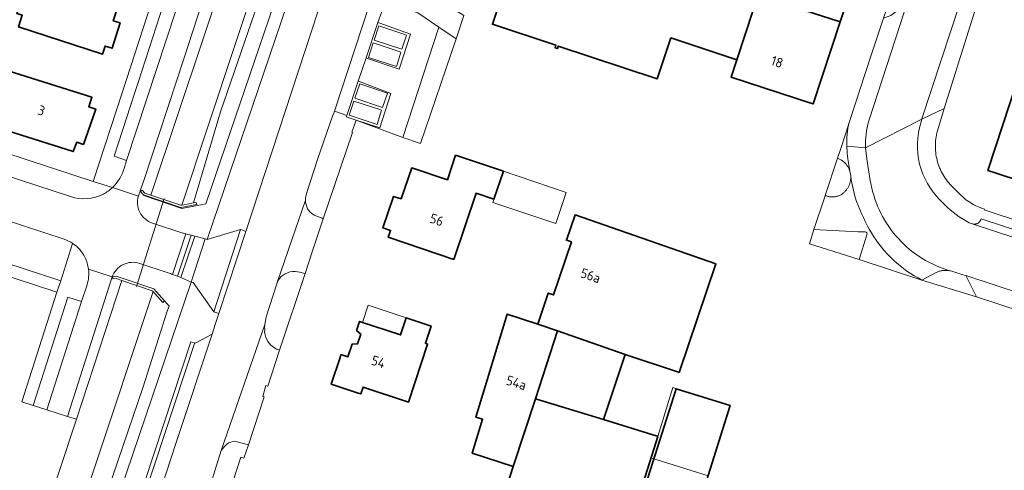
# Model space of a CAD drawing. Extents: x 154024 to 155007, y 472916 to 473908.
# Tile 27 of 49: x 154504 to 154641, y 473563 to 473626. Entities that reach past the tile are written whole.
import ezdxf
from ezdxf.enums import TextEntityAlignment as Align

# ---------------------------------------------------------------- set-up
doc = ezdxf.new("R2010")
doc.units = 0
doc.header["$LTSCALE"] = 0.75
for name, color, linetype, lineweight in [('B-RO-GR-BEPLANTING_CULTUUR_HEESTERS-GV', 252, 'CONTINUOUS', 18), ('B-RO-IE-TERREINAFSCHEIDING_KUNSTMATIG_MUUR-GV', 252, 'CONTINUOUS', 18), ('B-RO-KW-KUNSTWERK_DUIKER-G', 252, 'CONTINUOUS', 18), ('B-RO-OG-BEBOUWING-GV', 6, 'CONTINUOUS', 35), ('B-RO-OG-BEBOUWING-T18', 1, 'CONTINUOUS', 18), ('B-RO-OG-BEBOUWING_LUIFEL-GV', 6, 'CONTINUOUS', 18), ('B-RO-OG-TERREIN_CULTUURSCHEIDING-GV', 252, 'CONTINUOUS', 18), ('B-RO-OG-TERREIN_ERF-GV', 252, 'CONTINUOUS', 18), ('B-RO-OG-WATER_MEER-GV', 252, 'CONTINUOUS', 18), ('B-RO-OG-WATER_SLOOT-GV', 252, 'CONTINUOUS', 18), ('B-RO-VH-VERHARDING_ASFALT-GV', 252, 'CONTINUOUS', 18), ('B-RO-VH-VERHARDING_BEDRIJFSVLOERPLAAT-GV', 252, 'CONTINUOUS', 18), ('B-RO-VH-VERHARDING_BETONSTRAATSTEEN-GV', 252, 'CONTINUOUS', 18), ('B-RO-VH-VERHARDING_TEGEL-GV', 252, 'CONTINUOUS', 18)]:
    doc.layers.add(name, color=color, linetype=linetype, lineweight=lineweight)
doc.styles.add('NLCS-ISO-M200-T18', font='NLCS-ISO.ttf', dxfattribs={"height": 0.36})

msp = doc.modelspace()

# ---------------------------------------------------------------- linework, layer by layer
at = {"layer": 'B-RO-GR-BEPLANTING_CULTUUR_HEESTERS-GV', "flags": 128}
msp.add_lwpolyline([(154564.777, 473623.475), (154562.391, 473625.099), (154557.386, 473609.766), (154559.853, 473608.931)], close=True, dxfattribs=at)
at = {"layer": 'B-RO-IE-TERREINAFSCHEIDING_KUNSTMATIG_MUUR-GV', "flags": 128}
for points in [[(154520.916, 473602.238), (154521.298, 473601.774), (154526.517, 473600.008), (154528.71, 473600.424), (154528.662, 473600.725), (154528.25, 473600.651), (154527.141, 473600.452), (154526.642, 473600.363), (154526.51, 473600.339), (154522.322, 473601.753), (154522.069, 473601.839), (154521.496, 473602.032), (154521.125, 473602.426)], [(154518.325, 473589.856), (154522.534, 473588.431), (154522.644, 473588.309), (154522.887, 473588.039), (154524.01, 473586.794), (154524.242, 473587.016), (154522.732, 473588.689), (154517.533, 473590.472), (154517.043, 473590.372), (154517.075, 473590.082), (154517.495, 473590.137), (154518.306, 473589.862)]]:
    msp.add_lwpolyline(points, close=True, dxfattribs=at)
at = {"layer": 'B-RO-KW-KUNSTWERK_DUIKER-G', "flags": 128}
msp.add_lwpolyline([(154520.352, 473589.03), (154524.176, 473601.279)], dxfattribs=at)
at = {"layer": 'B-RO-OG-BEBOUWING-GV', "flags": 128}
for points in [[(154654.924, 473654.662), (154638.74, 473605.17), (154639.88, 473604.797), (154650.738, 473601.241)], [(154596.832, 473553.141), (154602.88, 473572.481), (154595.384, 473574.81), (154587.177, 473548.992)]]:
    msp.add_lwpolyline(points, dxfattribs=at)
for points in [[(154495.391, 473640.561), (154493.373, 473634.361), (154496.912, 473633.206), (154497.586, 473635.269), (154502.586, 473633.637), (154502.084, 473632.097), (154505.82, 473630.878), (154505.55, 473630.051), (154504.799, 473630.296), (154503.722, 473626.997), (154504.464, 473626.755), (154503.939, 473625.148), (154515.613, 473621.338), (154515.983, 473622.479), (154516.949, 473622.175), (154518.06, 473625.698), (154517.121, 473625.994), (154518.081, 473628.956), (154504.533, 473633.375), (154505.774, 473637.178)], [(154606.793, 473629.558), (154618.191, 473625.822), (154621.974, 473637.243), (154610.563, 473640.981)], [(154606.104, 473627.469), (154578.202, 473636.711), (154577.139, 473633.503), (154573.285, 473634.779), (154573.405, 473635.14), (154573.063, 473635.253), (154569.837, 473625.513), (154578.665, 473622.589), (154578.546, 473622.228), (154578.878, 473622.118), (154578.998, 473622.479), (154592.762, 473617.92), (154594.649, 473623.616), (154603.829, 473620.575)], [(154618.191, 473625.822), (154606.793, 473629.558), (154606.766, 473629.477), (154606.188, 473627.723), (154606.104, 473627.469), (154603.829, 473620.575), (154603.822, 473620.553), (154603.033, 473618.163), (154614.254, 473614.484), (154614.417, 473614.431)], [(154512.977, 473608.758), (154514.674, 473613.716), (154513.721, 473614.018), (154514.144, 473615.353), (154501.638, 473619.318), (154502.564, 473622.24), (154490.862, 473625.952), (154489.417, 473621.406), (154489.618, 473621.342), (154489.7, 473621.602), (154491.851, 473620.918), (154491.654, 473620.299), (154492.845, 473619.92), (154493.044, 473620.545), (154495.097, 473619.893), (154495.018, 473619.645), (154500.641, 473617.859), (154498.735, 473611.859), (154511.559, 473607.784), (154512.038, 473609.1)], [(154557.149, 473601.204), (154556.088, 473601.563), (154554.608, 473597.188), (154555.668, 473596.829), (154555.347, 473595.879), (154564.468, 473592.799), (154567.556, 473602.004), (154570.051, 473601.167), (154571.356, 473605.058), (154564.723, 473607.283), (154563.577, 473603.866), (154558.614, 473605.531)], [(154578.899, 473582.842), (154588.313, 473579.584), (154595.567, 473577.147), (154595.801, 473577.068), (154600.885, 473592.196), (154581.335, 473598.993), (154580.127, 473595.464), (154580.846, 473595.218), (154578.335, 473587.855), (154577.608, 473588.103), (154576.136, 473583.798)], [(154551.184, 473574.194), (154551.537, 473574.078), (154551.854, 473575.037), (154558.162, 473572.951), (154560.83, 473581.022), (154560.517, 473581.126), (154561.307, 473583.518), (154557.842, 473584.664), (154557.057, 473582.29), (154551.36, 473584.173), (154550.939, 473582.897), (154551.524, 473582.412), (154551.072, 473581.045), (154550.313, 473581.005), (154549.728, 473579.236), (154548.779, 473579.55), (154548.651, 473579.162), (154547.42, 473575.438)], [(154572.741, 473563.989), (154575.811, 473573.387), (154578.899, 473582.842), (154576.136, 473583.798), (154571.9, 473585.191), (154567.507, 473570.859), (154568.477, 473570.553), (154567.034, 473565.839)], [(154578.899, 473582.842), (154575.811, 473573.387), (154585.266, 473570.512), (154588.313, 473579.584)], [(154575.811, 473573.387), (154572.741, 473563.989), (154570.53, 473557.21), (154569.619, 473554.496), (154583.403, 473550.175), (154586.833, 473549.1), (154592.815, 473568.184), (154592.76, 473568.201), (154585.266, 473570.512)]]:
    msp.add_lwpolyline(points, close=True, dxfattribs=at)
at = {"layer": 'B-RO-OG-BEBOUWING_LUIFEL-GV', "flags": 128}
for points in [[(154569.898, 473600.709), (154578.646, 473597.775), (154580.104, 473602.124), (154571.356, 473605.058)], [(154551.764, 473584.04), (154557.057, 473582.29), (154557.842, 473584.664), (154552.549, 473586.414)], [(154591.877, 473565.19), (154599.823, 473562.705), (154602.88, 473572.481), (154594.936, 473574.965), (154592.815, 473568.184)]]:
    msp.add_lwpolyline(points, close=True, dxfattribs=at)
at = {"layer": 'B-RO-OG-TERREIN_CULTUURSCHEIDING-GV', "flags": 128}
for points in [[(154520.864, 473602.33), (154520.856, 473602.308), (154520.916, 473602.238), (154521.125, 473602.426), (154521.496, 473602.032), (154522.069, 473601.839), (154522.322, 473601.753), (154559.224, 473712.049), (154558.507, 473712.284), (154556.518, 473711.968), (154536.339, 473649.678), (154526.931, 473620.719), (154521.427, 473603.909)], [(154566.553, 473707.803), (154564.231, 473710.096), (154554.399, 473679.985), (154548.016, 473660.275), (154539.647, 473635.451), (154532.01, 473613.324), (154528.25, 473600.651), (154528.662, 473600.725), (154528.71, 473600.424), (154526.517, 473600.008), (154521.298, 473601.774), (154521.379, 473601.666), (154526.665, 473599.88), (154529.99, 473600.535)], [(154534.815, 473596.946), (154534.847, 473596.936), (154535.568, 473596.697), (154560.249, 473672.132), (154560.735, 473673.618), (154570.431, 473703.223), (154570.92, 473704.708), (154571.517, 473706.526), (154570.837, 473706.749), (154568.964, 473709.777), (154530.148, 473595.58)], [(154553.884, 473625.756), (154554.171, 473625.654), (154558.448, 473624.133), (154556.88, 473619.238), (154552.487, 473620.738), (154552.262, 473620.815), (154551.155, 473617.594), (154551.445, 473617.485), (154555.713, 473615.885), (154554.177, 473611.117), (154550.878, 473612.167), (154557.386, 473609.766), (154562.391, 473625.099), (154559.481, 473627.079), (154554.899, 473628.537)], [(154616.119, 473601.681), (154616.201, 473601.648), (154616.285, 473601.619), (154616.369, 473601.592), (154616.455, 473601.568), (154616.541, 473601.548), (154616.628, 473601.53), (154616.715, 473601.515), (154616.803, 473601.503), (154616.891, 473601.494), (154616.979, 473601.489), (154617.068, 473601.486), (154617.156, 473601.486), (154617.245, 473601.49), (154617.333, 473601.496), (154617.421, 473601.505), (154617.509, 473601.518), (154617.596, 473601.533), (154617.683, 473601.552), (154617.769, 473601.573), (154617.854, 473601.598), (154617.938, 473601.625), (154618.022, 473601.655), (154618.104, 473601.688), (154618.185, 473601.724), (154618.27, 473601.773), (154618.354, 473601.825), (154618.435, 473601.879), (154618.515, 473601.936), (154618.593, 473601.997), (154618.668, 473602.059), (154618.742, 473602.124), (154618.813, 473602.192), (154618.881, 473602.262), (154618.948, 473602.335), (154619.011, 473602.41), (154619.072, 473602.486), (154619.131, 473602.565), (154619.186, 473602.646), (154619.239, 473602.729), (154619.289, 473602.814), (154619.336, 473602.9), (154619.38, 473602.988), (154619.421, 473603.077), (154619.459, 473603.167), (154619.494, 473603.259), (154619.525, 473603.352), (154619.553, 473603.446), (154619.579, 473603.541), (154619.6, 473603.637), (154619.619, 473603.733), (154619.634, 473603.83), (154619.646, 473603.928), (154619.654, 473604.026), (154619.659, 473604.124), (154619.661, 473604.222), (154619.659, 473604.32), (154619.654, 473604.418), (154619.529, 473605.076), (154619.498, 473605.169), (154619.464, 473605.262), (154619.426, 473605.353), (154619.386, 473605.442), (154619.342, 473605.53), (154619.295, 473605.617), (154619.246, 473605.702), (154619.193, 473605.785), (154619.138, 473605.866), (154619.08, 473605.945), (154619.019, 473606.023), (154618.955, 473606.098), (154618.889, 473606.171), (154618.821, 473606.241), (154618.75, 473606.309), (154618.676, 473606.375), (154618.601, 473606.438), (154618.523, 473606.499), (154618.444, 473606.556), (154618.362, 473606.611), (154618.279, 473606.663), (154618.194, 473606.713), (154618.107, 473606.759), (154618.018, 473606.802), (154617.929, 473606.842), (154617.837, 473606.879)], [(154633.856, 473591.119), (154633.546, 473591.203), (154633.441, 473591.224), (154633.335, 473591.241), (154633.229, 473591.255), (154633.123, 473591.265), (154633.016, 473591.272), (154632.909, 473591.274), (154632.802, 473591.274), (154632.695, 473591.269), (154632.589, 473591.261), (154632.483, 473591.25), (154632.377, 473591.234), (154632.272, 473591.216), (154632.167, 473591.193), (154632.063, 473591.167), (154631.96, 473591.138), (154631.859, 473591.105), (154631.758, 473591.069), (154631.659, 473591.029), (154631.561, 473590.986), (154629.557, 473589.923), (154637.152, 473587.593), (154635.684, 473590.536), (154635.257, 473590.645)], [(154514.531, 473532.497), (154513.224, 473534.957), (154512.682, 473535.136), (154527.919, 473581.328), (154528.486, 473581.142), (154530.863, 473582.396), (154531.281, 473583.733), (154531.794, 473585.283), (154531.085, 473585.518), (154531.077, 473585.493), (154528.219, 473589.571), (154527.932, 473589.648), (154515.294, 473552.295), (154505.968, 473524.833), (154510.065, 473523.453), (154511.188, 473526.847), (154512.536, 473526.406), (154513.837, 473530.379), (154514.284, 473531.742)]]:
    msp.add_lwpolyline(points, close=True, dxfattribs=at)
for points in [[(154510.3, 473595.6), (154476.308, 473606.755), (154474.523, 473601.371), (154509.808, 473589.828), (154511.467, 473595.008), (154511.47, 473595.018)], [(154621.672, 473596.622), (154620.678, 473596.622), (154614.54, 473596.942), (154613.915, 473594.953), (154620.825, 473592.794), (154621.895, 473596.219)]]:
    msp.add_lwpolyline(points, dxfattribs=at)
at = {"layer": 'B-RO-OG-TERREIN_CULTUURSCHEIDING-GV'}
for points in [[(154621.895, 473596.219, 0.5685357), (154621.672, 473596.622)], [(154511.47, 473595.018, 0.066394), (154510.3, 473595.6)]]:
    msp.add_lwpolyline(points, format="xyb", dxfattribs=at)
at = {"layer": 'B-RO-OG-TERREIN_ERF-GV', "flags": 128}
for points in [[(154486.458, 473612.786), (154514.336, 473603.653), (154518.352, 473615.98), (154549.9, 473713.255)], [(154650.738, 473601.241), (154639.88, 473604.797), (154638.74, 473605.17), (154654.924, 473654.662)], [(154672.143, 473576.106), (154637.152, 473587.593), (154629.557, 473589.923), (154620.825, 473592.794), (154613.915, 473594.953), (154614.54, 473596.942), (154616.108, 473601.648), (154616.119, 473601.681), (154617.837, 473606.879), (154618.183, 473607.923), (154618.97, 473610.376), (154619.444, 473611.853), (154619.53, 473612.12), (154622.45, 473621.08), (154624.201, 473626.334), (154625.979, 473631.667), (154627.42, 473635.99), (154628.74, 473640.23), (154629.569, 473642.895), (154630.862, 473647.049), (154631.759, 473649.887)], [(154495.391, 473640.561), (154505.774, 473637.178), (154504.533, 473633.375), (154518.081, 473628.956), (154517.121, 473625.994), (154518.06, 473625.698), (154516.949, 473622.175), (154515.983, 473622.479), (154515.613, 473621.338), (154503.939, 473625.148), (154504.464, 473626.755), (154503.722, 473626.997), (154504.799, 473630.296), (154505.55, 473630.051), (154505.82, 473630.878), (154502.084, 473632.097)], [(154638.86, 473633.59), (154632.648, 473613.8), (154631.72, 473610.668), (154631.65, 473610.402), (154631.59, 473610.133), (154631.539, 473609.862), (154631.497, 473609.59), (154631.465, 473609.317), (154631.443, 473609.042), (154631.43, 473608.767), (154631.427, 473608.492), (154631.433, 473608.216), (154631.449, 473607.941), (154631.475, 473607.667), (154631.51, 473607.394), (154631.555, 473607.122), (154631.609, 473606.852), (154631.673, 473606.584), (154631.746, 473606.319), (154631.828, 473606.056), (154631.919, 473605.796), (154632.02, 473605.54), (154632.129, 473605.287), (154632.247, 473605.038), (154632.374, 473604.794), (154632.509, 473604.554), (154632.652, 473604.319), (154632.804, 473604.089), (154632.963, 473603.864), (154633.13, 473603.645), (154633.305, 473603.433), (154633.487, 473603.226), (154634.135, 473602.557), (154634.799, 473601.905), (154635.48, 473601.271), (154635.686, 473601.106), (154635.898, 473600.948), (154636.116, 473600.797), (154636.338, 473600.654), (154636.565, 473600.519), (154636.796, 473600.391), (154637.032, 473600.271), (154637.271, 473600.16), (154637.514, 473600.056), (154637.761, 473599.961), (154638.011, 473599.874), (154638.263, 473599.796), (154638.214, 473599.672), (154649.129, 473596.098)], [(154565.839, 473626.743), (154564.87, 473623.76), (154564.777, 473623.475), (154559.853, 473608.931), (154557.386, 473609.766), (154550.878, 473612.167), (154550.304, 473610.486), (154550.4, 473610.46), (154546.282, 473598.431), (154544.858, 473594.121), (154543.816, 473590.829), (154540.238, 473580.184), (154538.62, 473575.18), (154538.34, 473575.25), (154537.92, 473573.73), (154538.116, 473573.666), (154535.908, 473567.02), (154535.284, 473565.141), (154534.83, 473565.3), (154529.76, 473549.57)], [(154570.53, 473557.21), (154572.741, 473563.989), (154567.034, 473565.839), (154568.477, 473570.553), (154567.507, 473570.859), (154571.9, 473585.191), (154576.136, 473583.798), (154577.608, 473588.103), (154578.335, 473587.855), (154580.846, 473595.218), (154580.127, 473595.464), (154581.335, 473598.993), (154600.885, 473592.196), (154595.801, 473577.068), (154595.567, 473577.147), (154588.313, 473579.584), (154585.266, 473570.512), (154592.76, 473568.201), (154592.815, 473568.184), (154586.833, 473549.1)], [(154495.845, 473560.376), (154507.613, 473557.273), (154511.991, 473570.589), (154510.746, 473570.934), (154507.867, 473571.868), (154505.993, 473572.484), (154504.39, 473572.971), (154509.274, 473588.234), (154483.234, 473596.778)], [(154587.177, 473548.992), (154595.384, 473574.81), (154602.88, 473572.481), (154596.832, 473553.141)]]:
    msp.add_lwpolyline(points, dxfattribs=at)
for points in [[(154606.104, 473627.469), (154606.188, 473627.723), (154606.766, 473629.477), (154606.793, 473629.558), (154610.563, 473640.981), (154621.974, 473637.243), (154618.191, 473625.822), (154614.417, 473614.431), (154614.254, 473614.484), (154603.033, 473618.163), (154603.822, 473620.553), (154603.829, 473620.575), (154594.649, 473623.616), (154592.762, 473617.92), (154578.998, 473622.479), (154578.878, 473622.118), (154578.546, 473622.228), (154578.665, 473622.589), (154569.837, 473625.513), (154573.063, 473635.253), (154573.405, 473635.14), (154573.285, 473634.779), (154577.139, 473633.503), (154578.202, 473636.711)], [(154512.977, 473608.758), (154512.038, 473609.1), (154511.559, 473607.784), (154498.735, 473611.859), (154500.641, 473617.859), (154495.018, 473619.645), (154495.097, 473619.893), (154493.044, 473620.545), (154492.845, 473619.92), (154491.654, 473620.299), (154491.851, 473620.918), (154489.7, 473621.602), (154489.618, 473621.342), (154489.417, 473621.406), (154490.862, 473625.952), (154502.564, 473622.24), (154501.638, 473619.318), (154514.144, 473615.353), (154513.721, 473614.018), (154514.674, 473613.716)], [(154555.668, 473596.829), (154554.608, 473597.188), (154556.088, 473601.563), (154557.149, 473601.204), (154558.614, 473605.531), (154563.577, 473603.866), (154564.723, 473607.283), (154571.356, 473605.058), (154570.051, 473601.167), (154567.556, 473602.004), (154564.468, 473592.799), (154555.347, 473595.879)], [(154551.537, 473574.078), (154551.184, 473574.194), (154547.42, 473575.438), (154548.651, 473579.162), (154548.779, 473579.55), (154549.728, 473579.236), (154550.313, 473581.005), (154551.072, 473581.045), (154551.524, 473582.412), (154550.939, 473582.897), (154551.36, 473584.173), (154557.057, 473582.29), (154557.842, 473584.664), (154561.307, 473583.518), (154560.517, 473581.126), (154560.83, 473581.022), (154558.162, 473572.951), (154551.854, 473575.037)]]:
    msp.add_lwpolyline(points, close=True, dxfattribs=at)
at = {"layer": 'B-RO-OG-WATER_MEER-GV', "flags": 128}
for points in [[(154563.249, 473710.732), (154559.224, 473712.049), (154522.322, 473601.753), (154526.51, 473600.339), (154526.642, 473600.363)], [(154522.644, 473588.309), (154522.534, 473588.431), (154518.325, 473589.856), (154511.991, 473570.589), (154507.613, 473557.273), (154507.027, 473555.49), (154501.209, 473537.794), (154497.917, 473526.872), (154498.145, 473526.805), (154502.538, 473525.524), (154509.991, 473550.048), (154514.139, 473562.667)]]:
    msp.add_lwpolyline(points, close=True, dxfattribs=at)
at = {"layer": 'B-RO-OG-WATER_SLOOT-GV', "flags": 128}
for points in [[(154528.25, 473600.651), (154532.01, 473613.324), (154539.647, 473635.451), (154548.016, 473660.275), (154554.399, 473679.985), (154564.231, 473710.096), (154563.755, 473710.566), (154563.249, 473710.732), (154526.642, 473600.363), (154527.141, 473600.452)], [(154510.746, 473570.934), (154511.991, 473570.589), (154518.325, 473589.856), (154518.306, 473589.862), (154517.495, 473590.137), (154517.075, 473590.082), (154517.043, 473590.372), (154516.942, 473590.351)], [(154497.14, 473525.23), (154496.864, 473524.724), (154503.541, 473522.756), (154514.163, 473554.245), (154521.27, 473575.07), (154524.623, 473585.585), (154524.886, 473586.275), (154524.242, 473587.016), (154524.01, 473586.794), (154522.887, 473588.039), (154522.644, 473588.309), (154514.139, 473562.667), (154509.991, 473550.048), (154502.538, 473525.524), (154498.145, 473526.805), (154497.63, 473525.1)]]:
    msp.add_lwpolyline(points, close=True, dxfattribs=at)
at = {"layer": 'B-RO-VH-VERHARDING_ASFALT-GV', "flags": 128}
msp.add_lwpolyline([(154529.42, 473557.53), (154532.13, 473566.2), (154538.19, 473583.74), (154538.38, 473584.79), (154539.84, 473589.41), (154539.96, 473589.74), (154543.83, 473601.05), (154543.86, 473601.32), (154543.99, 473601.97), (154545.58, 473606.85), (154547.591, 473612.712), (154547.777, 473613.132), (154547.872, 473613.422), (154566.207, 473669.278), (154566.338, 473669.678), (154566.576, 473670.155), (154560.249, 473672.132), (154535.568, 473596.697), (154531.794, 473585.283), (154531.281, 473583.733), (154530.863, 473582.396), (154525.895, 473567.48), (154518.36, 473544.341)], dxfattribs=at)
at = {"layer": 'B-RO-VH-VERHARDING_BEDRIJFSVLOERPLAAT-GV', "flags": 128}
for points in [[(154534.815, 473596.946), (154531.085, 473585.518), (154531.794, 473585.283), (154535.568, 473596.697), (154534.847, 473596.936)], [(154525.351, 473590.7), (154526.028, 473590.47), (154527.957, 473596.157), (154527.2, 473596.337)]]:
    msp.add_lwpolyline(points, close=True, dxfattribs=at)
at = {"layer": 'B-RO-VH-VERHARDING_BETONSTRAATSTEEN-GV', "flags": 128}
for points in [[(154520.856, 473602.308), (154520.864, 473602.33), (154521.427, 473603.909), (154526.931, 473620.719), (154536.339, 473649.678), (154556.518, 473711.968), (154556.75, 473712.686), (154553.86, 473713.612), (154552.937, 473710.726), (154532.761, 473648.505), (154518.95, 473606.572), (154518.608, 473605.429)], [(154621.725, 473608.318), (154629.53, 473612.31), (154629.542, 473612.359), (154637.513, 473636.619), (154637.973, 473638.043), (154643.962, 473656.231)], [(154634.007, 473648.601), (154633.99, 473648.55), (154629.534, 473634.786), (154627.735, 473629.23), (154622.18, 473612.07)], [(154622.18, 473612.07), (154627.735, 473629.23), (154627.144, 473628.414), (154626.529, 473627.702), (154625.257, 473626.713), (154624.201, 473626.334), (154622.45, 473621.08), (154619.53, 473612.12), (154619.444, 473611.853)], [(154516.997, 473602.786), (154514.336, 473603.653), (154486.458, 473612.786), (154487.82, 473616.841), (154486.056, 473617.457), (154469.381, 473622.961), (154465.741, 473624.227), (154464.23, 473624.717), (154463.494, 473622.517), (154465.03, 473622.001), (154465.113, 473621.786), (154484.19, 473615.508), (154482.637, 473610.877), (154511.15, 473601.539)], [(154511.15, 473601.539), (154482.637, 473610.877), (154475.528, 473613.257), (154475.508, 473613.264), (154463.567, 473617.166), (154461.903, 473617.686), (154453.49, 473620.453)], [(154619.444, 473611.853), (154618.97, 473610.376), (154618.183, 473607.923), (154617.837, 473606.879), (154617.929, 473606.842), (154618.018, 473606.802), (154618.107, 473606.759), (154618.194, 473606.713), (154618.279, 473606.663), (154618.362, 473606.611), (154618.444, 473606.556), (154618.523, 473606.499), (154618.601, 473606.438), (154618.676, 473606.375), (154618.75, 473606.309), (154618.821, 473606.241), (154618.889, 473606.171), (154618.955, 473606.098), (154619.019, 473606.023), (154619.08, 473605.945), (154619.138, 473605.866), (154619.193, 473605.785), (154619.246, 473605.702), (154619.295, 473605.617), (154619.342, 473605.53), (154619.386, 473605.442), (154619.426, 473605.353), (154619.464, 473605.262), (154619.498, 473605.169), (154619.529, 473605.076)], [(154660.407, 473589.885), (154636.543, 473597.752), (154636.113, 473597.891), (154635.649, 473598.154), (154635.194, 473598.434), (154634.749, 473598.728), (154634.314, 473599.038), (154633.89, 473599.362), (154633.478, 473599.701), (154633.077, 473600.054), (154632.689, 473600.42), (154632.313, 473600.8), (154631.951, 473601.192), (154631.603, 473601.596), (154631.137, 473602.155), (154630.711, 473602.746), (154630.327, 473603.364), (154629.987, 473604.007), (154629.692, 473604.672), (154629.443, 473605.356), (154629.242, 473606.055), (154629.09, 473606.767), (154628.988, 473607.488), (154628.935, 473608.213), (154628.933, 473608.941), (154628.981, 473609.667), (154629.078, 473610.388), (154629.146, 473610.746), (154629.53, 473612.31), (154621.725, 473608.318), (154621.889, 473606.794), (154622.108, 473605.276), (154622.38, 473603.768), (154622.706, 473602.27), (154622.851, 473601.749), (154623.014, 473601.234), (154623.195, 473600.725), (154623.393, 473600.222), (154623.608, 473599.726), (154623.841, 473599.238), (154624.091, 473598.759), (154624.357, 473598.289), (154624.639, 473597.828), (154624.937, 473597.377), (154625.25, 473596.936), (154625.579, 473596.507), (154625.922, 473596.09), (154626.28, 473595.685), (154626.651, 473595.292), (154627.036, 473594.913), (154627.434, 473594.547), (154627.844, 473594.195), (154628.266, 473593.857), (154628.7, 473593.535), (154629.144, 473593.228), (154629.599, 473592.936), (154630.064, 473592.66), (154630.538, 473592.401), (154631.021, 473592.158), (154631.512, 473591.932), (154632.011, 473591.724), (154632.516, 473591.532), (154633.028, 473591.359), (154633.546, 473591.203), (154633.856, 473591.119), (154635.257, 473590.645), (154635.684, 473590.536), (154675.084, 473577.567)], [(154619.111, 473608.526), (154621.725, 473608.318)], [(154619.529, 473605.076), (154619.386, 473605.934), (154619.269, 473606.795), (154619.184, 473607.592), (154619.177, 473607.659), (154619.111, 473608.526)], [(154476.308, 473606.755), (154510.3, 473595.6)], [(154621.895, 473596.219), (154620.825, 473592.794), (154629.557, 473589.923), (154629.021, 473590.21), (154628.496, 473590.515), (154627.982, 473590.838), (154627.479, 473591.179), (154626.988, 473591.537), (154626.51, 473591.912), (154626.045, 473592.303), (154625.593, 473592.71), (154625.157, 473593.132), (154624.735, 473593.569), (154624.328, 473594.02), (154623.937, 473594.486), (154623.563, 473594.964), (154623.205, 473595.455), (154622.865, 473595.958), (154622.542, 473596.473), (154622.237, 473596.999), (154621.951, 473597.534), (154621.683, 473598.08), (154621.434, 473598.634), (154621.167, 473599.181), (154620.919, 473599.736), (154620.691, 473600.3), (154620.482, 473600.871), (154620.293, 473601.449), (154620.149, 473601.947), (154620.124, 473602.033), (154619.976, 473602.623), (154619.848, 473603.218), (154619.74, 473603.816), (154619.654, 473604.418), (154619.659, 473604.32), (154619.661, 473604.222), (154619.659, 473604.124), (154619.654, 473604.026), (154619.646, 473603.928), (154619.634, 473603.83), (154619.619, 473603.733), (154619.6, 473603.637), (154619.579, 473603.541), (154619.553, 473603.446), (154619.525, 473603.352), (154619.494, 473603.259), (154619.459, 473603.167), (154619.421, 473603.077), (154619.38, 473602.988), (154619.336, 473602.9), (154619.289, 473602.814), (154619.239, 473602.729), (154619.186, 473602.646), (154619.131, 473602.565), (154619.072, 473602.486), (154619.011, 473602.41), (154618.948, 473602.335), (154618.881, 473602.262), (154618.813, 473602.192), (154618.742, 473602.124), (154618.668, 473602.059), (154618.593, 473601.997), (154618.515, 473601.936), (154618.435, 473601.879), (154618.354, 473601.825), (154618.27, 473601.773), (154618.185, 473601.724), (154618.104, 473601.688), (154618.022, 473601.655), (154617.938, 473601.625), (154617.854, 473601.598), (154617.769, 473601.573), (154617.683, 473601.552), (154617.596, 473601.533), (154617.509, 473601.518), (154617.421, 473601.505), (154617.333, 473601.496), (154617.245, 473601.49), (154617.156, 473601.486), (154617.068, 473601.486), (154616.979, 473601.489), (154616.891, 473601.494), (154616.803, 473601.503), (154616.715, 473601.515), (154616.628, 473601.53), (154616.541, 473601.548), (154616.455, 473601.568), (154616.369, 473601.592), (154616.285, 473601.619), (154616.201, 473601.648), (154616.119, 473601.681), (154616.108, 473601.648), (154614.54, 473596.942), (154620.678, 473596.622), (154621.672, 473596.622)], [(154516.997, 473602.786), (154520.617, 473601.61)], [(154520.617, 473601.61), (154516.997, 473602.786)], [(154520.627, 473601.64), (154520.856, 473602.308)], [(154526.769, 473596.468), (154522.563, 473597.842)], [(154659.802, 473591.223), (154637.791, 473598.451), (154637.774, 473598.386), (154637.752, 473598.322), (154637.726, 473598.26), (154637.696, 473598.2), (154637.662, 473598.143), (154637.624, 473598.088), (154637.581, 473598.035), (154637.536, 473597.986), (154637.487, 473597.94), (154637.435, 473597.897), (154637.38, 473597.858), (154637.323, 473597.824), (154637.263, 473597.793), (154637.201, 473597.766), (154637.138, 473597.744), (154637.073, 473597.727), (154637.007, 473597.713), (154636.94, 473597.705), (154636.873, 473597.701), (154636.806, 473597.702), (154636.739, 473597.708), (154636.673, 473597.718), (154636.607, 473597.733), (154636.543, 473597.752), (154660.407, 473589.885)], [(154525.351, 473590.7), (154527.2, 473596.337)], [(154516.942, 473590.351), (154513.668, 473591.445)], [(154513.668, 473591.445), (154516.942, 473590.351)], [(154520.79, 473592.248), (154524.74, 473590.936)], [(154513.464, 473589.275), (154512.717, 473586.949), (154507.867, 473571.868), (154510.746, 473570.934), (154516.942, 473590.351)]]:
    msp.add_lwpolyline(points, dxfattribs=at)
for points in [[(154539.011, 473674.24), (154538.551, 473672.823), (154534.372, 473659.967), (154533.91, 473658.546), (154529.829, 473645.989), (154529.368, 473644.569), (154525.13, 473631.509), (154524.665, 473630.076), (154520.559, 473617.419), (154520.098, 473615.997), (154517.223, 473607.135), (154518.95, 473606.572), (154532.761, 473648.505), (154552.937, 473710.726), (154551.06, 473711.31), (154548.376, 473703.054), (154547.916, 473701.638), (154543.583, 473688.305), (154543.123, 473686.889)], [(154569.845, 473668.087), (154566.207, 473669.278), (154547.872, 473613.422), (154549.582, 473612.834), (154551.155, 473617.594), (154552.262, 473620.815), (154553.884, 473625.756), (154554.899, 473628.537), (154555.823, 473631.487), (154557.36, 473636.391), (154557.963, 473638.188), (154560.331, 473645.641), (154561.095, 473647.96), (154564.306, 473657.723), (154564.946, 473659.632), (154565.88, 473662.615), (154567.399, 473667.464), (154569.464, 473666.796)], [(154637.513, 473636.619), (154629.542, 473612.359), (154629.53, 473612.31), (154629.641, 473612.367), (154632.648, 473613.8), (154638.86, 473633.59)], [(154564.777, 473623.475), (154564.87, 473623.76), (154565.839, 473626.743), (154563.328, 473628.286), (154560.392, 473630.091), (154560.358, 473629.989), (154555.823, 473631.487), (154554.899, 473628.537), (154559.481, 473627.079), (154562.391, 473625.099)], [(154553.884, 473625.756), (154552.262, 473620.815), (154552.487, 473620.738), (154556.88, 473619.238), (154558.448, 473624.133), (154554.171, 473625.654)], [(154557.641, 473624.09), (154557.879, 473624.012), (154557.248, 473622.042), (154553.378, 473623.296), (154554.031, 473625.277)], [(154553.378, 473623.296), (154557.248, 473622.042), (154557.879, 473624.012), (154557.641, 473624.09), (154554.031, 473625.277)], [(154556.862, 473621.73), (154557.115, 473621.647), (154556.483, 473619.638), (154552.595, 473620.905), (154553.254, 473622.91)], [(154553.254, 473622.91), (154552.595, 473620.905), (154556.483, 473619.638), (154557.115, 473621.647), (154556.862, 473621.73)], [(154551.155, 473617.594), (154549.582, 473612.834), (154549.511, 473612.619), (154550.878, 473612.167), (154554.177, 473611.117), (154555.713, 473615.885), (154551.445, 473617.485)], [(154550.7, 473615.224), (154551.38, 473617.212), (154554.973, 473616.006), (154555.225, 473615.922), (154554.557, 473613.931)], [(154554.973, 473616.006), (154551.38, 473617.212), (154550.7, 473615.224), (154554.557, 473613.931), (154555.225, 473615.922)], [(154554.189, 473613.631), (154550.584, 473614.83), (154549.923, 473612.838), (154553.789, 473611.544), (154554.43, 473613.551)], [(154550.584, 473614.83), (154554.189, 473613.631), (154554.43, 473613.551), (154553.789, 473611.544), (154549.923, 473612.838)], [(154631.659, 473591.029), (154631.758, 473591.069), (154631.859, 473591.105), (154631.96, 473591.138), (154632.063, 473591.167), (154632.167, 473591.193), (154632.272, 473591.216), (154632.377, 473591.234), (154632.483, 473591.25), (154632.589, 473591.261), (154632.695, 473591.269), (154632.802, 473591.274), (154632.909, 473591.274), (154633.016, 473591.272), (154633.123, 473591.265), (154633.229, 473591.255), (154633.335, 473591.241), (154633.441, 473591.224), (154633.546, 473591.203), (154633.028, 473591.359), (154632.516, 473591.532), (154632.011, 473591.724), (154631.512, 473591.932), (154631.021, 473592.158), (154630.538, 473592.401), (154630.064, 473592.66), (154629.599, 473592.936), (154629.144, 473593.228), (154628.7, 473593.535), (154628.266, 473593.857), (154627.844, 473594.195), (154627.434, 473594.547), (154627.036, 473594.913), (154626.651, 473595.292), (154626.28, 473595.685), (154625.922, 473596.09), (154625.579, 473596.507), (154625.25, 473596.936), (154624.937, 473597.377), (154624.639, 473597.828), (154624.357, 473598.289), (154624.091, 473598.759), (154623.841, 473599.238), (154623.608, 473599.726), (154623.393, 473600.222), (154623.195, 473600.725), (154623.014, 473601.234), (154622.851, 473601.749), (154622.706, 473602.27), (154622.38, 473603.768), (154622.108, 473605.276), (154621.889, 473606.794), (154621.725, 473608.318), (154619.111, 473608.526), (154619.177, 473607.659), (154619.184, 473607.592), (154619.269, 473606.795), (154619.386, 473605.934), (154619.529, 473605.076), (154619.654, 473604.418), (154619.74, 473603.816), (154619.848, 473603.218), (154619.976, 473602.623), (154620.124, 473602.033), (154620.149, 473601.947), (154620.293, 473601.449), (154620.482, 473600.871), (154620.691, 473600.3), (154620.919, 473599.736), (154621.167, 473599.181), (154621.434, 473598.634), (154621.683, 473598.08), (154621.951, 473597.534), (154622.237, 473596.999), (154622.542, 473596.473), (154622.865, 473595.958), (154623.205, 473595.455), (154623.563, 473594.964), (154623.937, 473594.486), (154624.328, 473594.02), (154624.735, 473593.569), (154625.157, 473593.132), (154625.593, 473592.71), (154626.045, 473592.303), (154626.51, 473591.912), (154626.988, 473591.537), (154627.479, 473591.179), (154627.982, 473590.838), (154628.496, 473590.515), (154629.021, 473590.21), (154629.557, 473589.923), (154631.561, 473590.986)], [(154546.282, 473598.431), (154546.17, 473598.53), (154545.4, 473598.81), (154545.05, 473598.97), (154544.74, 473599.16), (154544.51, 473599.37), (154544.32, 473599.59), (154544.14, 473599.85), (154544.03, 473600.11), (154543.84, 473600.72), (154543.83, 473601.05), (154539.96, 473589.74), (154540.1, 473589.96), (154540.28, 473590.2), (154540.47, 473590.4), (154540.73, 473590.6), (154541.01, 473590.78), (154541.33, 473590.94), (154541.65, 473591.06), (154542.02, 473591.12), (154542.41, 473591.12), (154543.07, 473591.03), (154543.755, 473590.846), (154543.816, 473590.829), (154544.858, 473594.121)], [(154531.085, 473585.518), (154534.815, 473596.946), (154530.148, 473595.58), (154529.913, 473595.642), (154527.932, 473589.648), (154528.219, 473589.571), (154531.077, 473585.493)], [(154526.512, 473590.261), (154528.466, 473596.023), (154527.957, 473596.157), (154526.028, 473590.47)], [(154675.084, 473577.567), (154635.684, 473590.536), (154637.152, 473587.593), (154672.143, 473576.106)], [(154512.717, 473586.949), (154510.818, 473587.56), (154505.993, 473572.484), (154507.867, 473571.868)], [(154540.238, 473580.184), (154539.81, 473580.33), (154539.53, 473580.49), (154539.21, 473580.73), (154538.98, 473580.93), (154538.6, 473581.39), (154538.5, 473581.62), (154538.34, 473581.91), (154538.23, 473582.29), (154538.15, 473582.71), (154538.18, 473583.06), (154538.16, 473583.37), (154538.19, 473583.74), (154532.13, 473566.2), (154532.28, 473566.45), (154532.67, 473566.88), (154532.9, 473567.08), (154533.19, 473567.27), (154533.44, 473567.38), (154533.69, 473567.46), (154533.98, 473567.5), (154534.35, 473567.44), (154535.908, 473567.02), (154538.116, 473573.666), (154537.92, 473573.73), (154538.34, 473575.25), (154538.62, 473575.18)], [(154513.224, 473534.957), (154514.531, 473532.497), (154518.36, 473544.341), (154525.895, 473567.48), (154530.863, 473582.396), (154528.486, 473581.142), (154528.401, 473581.097)]]:
    msp.add_lwpolyline(points, close=True, dxfattribs=at)
at = {"layer": 'B-RO-VH-VERHARDING_BETONSTRAATSTEEN-GV'}
for points in [[(154619.444, 473611.853, 0.0790703), (154619.111, 473608.526)], [(154619.111, 473608.526, -0.0790703), (154619.444, 473611.853)], [(154621.725, 473608.318, -0.0897911), (154622.18, 473612.07)], [(154622.18, 473612.07, 0.0897911), (154621.725, 473608.318)], [(154518.608, 473605.429, -0.1335325), (154516.997, 473602.786)], [(154511.15, 473601.539, 0.2000931), (154515.733, 473601.872)], [(154515.733, 473601.872, -0.2000931), (154511.15, 473601.539)], [(154515.733, 473601.872, 0.0661775), (154516.997, 473602.786)], [(154516.997, 473602.786, -0.0661775), (154515.733, 473601.872)], [(154520.805, 473599.364, -0.192336), (154520.617, 473601.61)], [(154520.617, 473601.61, -0.0600239), (154520.627, 473601.64)], [(154522.563, 473597.842, -0.1993672), (154520.805, 473599.364)], [(154527.2, 473596.337, -0.0210524), (154526.769, 473596.468)], [(154621.672, 473596.622, -0.5685357), (154621.895, 473596.219)], [(154510.3, 473595.6, -0.066394), (154511.47, 473595.018)], [(154511.47, 473595.018, -0.128891), (154513.166, 473593.098)], [(154513.166, 473593.098, -0.0869913), (154513.668, 473591.445)], [(154518.473, 473592.07, -0.1950889), (154520.79, 473592.248)], [(154513.668, 473591.445, -0.1096614), (154513.464, 473589.275)], [(154516.942, 473590.351, -0.1938383), (154518.473, 473592.07)], [(154524.74, 473590.936, -0.029486), (154525.351, 473590.7)]]:
    msp.add_lwpolyline(points, format="xyb", dxfattribs=at)
at = {"layer": 'B-RO-VH-VERHARDING_TEGEL-GV', "flags": 128}
for points in [[(154538.551, 473672.823), (154539.011, 473674.24), (154543.123, 473686.889), (154543.583, 473688.305), (154547.916, 473701.638), (154548.376, 473703.054), (154551.06, 473711.31), (154552.937, 473710.726), (154553.86, 473713.612), (154550.413, 473714.749), (154549.9, 473713.255), (154518.352, 473615.98), (154514.336, 473603.653), (154516.997, 473602.786)], [(154568.361, 473710.485), (154567.596, 473711.013), (154566.553, 473707.803), (154529.99, 473600.535), (154526.665, 473599.88), (154521.379, 473601.666), (154521.298, 473601.774), (154520.916, 473602.238), (154520.856, 473602.308), (154520.627, 473601.64)], [(154527.2, 473596.337), (154527.957, 473596.157), (154528.466, 473596.023), (154529.913, 473595.642), (154530.148, 473595.58), (154568.964, 473709.777), (154568.361, 473710.485)], [(154518.608, 473605.429), (154518.95, 473606.572), (154517.223, 473607.135), (154520.098, 473615.997), (154520.559, 473617.419), (154524.665, 473630.076), (154525.13, 473631.509), (154529.368, 473644.569), (154529.829, 473645.989), (154533.91, 473658.546), (154534.372, 473659.967), (154538.551, 473672.823)], [(154649.129, 473596.098), (154638.214, 473599.672), (154638.263, 473599.796), (154638.011, 473599.874), (154637.761, 473599.961), (154637.514, 473600.056), (154637.271, 473600.16), (154637.032, 473600.271), (154636.796, 473600.391), (154636.565, 473600.519), (154636.338, 473600.654), (154636.116, 473600.797), (154635.898, 473600.948), (154635.686, 473601.106), (154635.48, 473601.271), (154634.799, 473601.905), (154634.135, 473602.557), (154633.487, 473603.226), (154633.305, 473603.433), (154633.13, 473603.645), (154632.963, 473603.864), (154632.804, 473604.089), (154632.652, 473604.319), (154632.509, 473604.554), (154632.374, 473604.794), (154632.247, 473605.038), (154632.129, 473605.287), (154632.02, 473605.54), (154631.919, 473605.796), (154631.828, 473606.056), (154631.746, 473606.319), (154631.673, 473606.584), (154631.609, 473606.852), (154631.555, 473607.122), (154631.51, 473607.394), (154631.475, 473607.667), (154631.449, 473607.941), (154631.433, 473608.216), (154631.427, 473608.492), (154631.43, 473608.767), (154631.443, 473609.042), (154631.465, 473609.317), (154631.497, 473609.59), (154631.539, 473609.862), (154631.59, 473610.133), (154631.65, 473610.402), (154631.72, 473610.668), (154632.648, 473613.8), (154629.641, 473612.367), (154629.53, 473612.31), (154629.146, 473610.746), (154629.078, 473610.388), (154628.981, 473609.667), (154628.933, 473608.941), (154628.935, 473608.213), (154628.988, 473607.488), (154629.09, 473606.767), (154629.242, 473606.055), (154629.443, 473605.356), (154629.692, 473604.672), (154629.987, 473604.007), (154630.327, 473603.364), (154630.711, 473602.746), (154631.137, 473602.155), (154631.603, 473601.596), (154631.951, 473601.192), (154632.313, 473600.8), (154632.689, 473600.42), (154633.077, 473600.054), (154633.478, 473599.701), (154633.89, 473599.362), (154634.314, 473599.038), (154634.749, 473598.728), (154635.194, 473598.434), (154635.649, 473598.154), (154636.113, 473597.891), (154636.543, 473597.752), (154636.607, 473597.733), (154636.673, 473597.718), (154636.739, 473597.708), (154636.806, 473597.702), (154636.873, 473597.701), (154636.94, 473597.705), (154637.007, 473597.713), (154637.073, 473597.727), (154637.138, 473597.744), (154637.201, 473597.766), (154637.263, 473597.793), (154637.323, 473597.824), (154637.38, 473597.858), (154637.435, 473597.897), (154637.487, 473597.94), (154637.536, 473597.986), (154637.581, 473598.035), (154637.624, 473598.088), (154637.662, 473598.143), (154637.696, 473598.2), (154637.726, 473598.26), (154637.752, 473598.322), (154637.774, 473598.386), (154637.791, 473598.451), (154659.802, 473591.223)], [(154483.234, 473596.778), (154509.274, 473588.234), (154509.808, 473589.828), (154474.523, 473601.371)], [(154522.563, 473597.842), (154526.769, 473596.468)], [(154511.47, 473595.018), (154511.467, 473595.008), (154509.808, 473589.828), (154509.274, 473588.234), (154504.39, 473572.971), (154505.993, 473572.484), (154510.818, 473587.56), (154512.717, 473586.949), (154513.464, 473589.275)], [(154524.74, 473590.936), (154520.79, 473592.248)], [(154516.942, 473590.351), (154517.043, 473590.372), (154517.533, 473590.472), (154522.732, 473588.689), (154524.242, 473587.016), (154524.886, 473586.275), (154524.623, 473585.585), (154521.27, 473575.07), (154514.163, 473554.245), (154503.541, 473522.756), (154509.981, 473520.879)], [(154511.364, 473522.829), (154512.536, 473526.406), (154511.188, 473526.847), (154510.065, 473523.453), (154505.968, 473524.833), (154515.294, 473552.295), (154527.932, 473589.648), (154526.512, 473590.261), (154526.028, 473590.47), (154525.351, 473590.7)], [(154521.369, 473522.593), (154525.471, 473535.354), (154525.164, 473535.501), (154526.53, 473539.49), (154529.76, 473549.57), (154534.83, 473565.3), (154535.284, 473565.141), (154535.908, 473567.02), (154534.35, 473567.44), (154533.98, 473567.5), (154533.69, 473567.46), (154533.44, 473567.38), (154533.19, 473567.27), (154532.9, 473567.08), (154532.67, 473566.88), (154532.28, 473566.45), (154532.13, 473566.2), (154529.42, 473557.53), (154527.17, 473550.84), (154524.35, 473541.91), (154520.432, 473529.775), (154519.972, 473528.348), (154518.365, 473523.37), (154518.201, 473522.7)]]:
    msp.add_lwpolyline(points, dxfattribs=at)
for points in [[(154543.83, 473601.05), (154543.84, 473600.72), (154544.03, 473600.11), (154544.14, 473599.85), (154544.32, 473599.59), (154544.51, 473599.37), (154544.74, 473599.16), (154545.05, 473598.97), (154545.4, 473598.81), (154546.17, 473598.53), (154546.282, 473598.431), (154550.4, 473610.46), (154550.304, 473610.486), (154550.878, 473612.167), (154549.511, 473612.619), (154549.582, 473612.834), (154547.872, 473613.422), (154547.777, 473613.132), (154547.591, 473612.712), (154545.58, 473606.85), (154543.99, 473601.97), (154543.86, 473601.32)], [(154528.466, 473596.023), (154526.512, 473590.261), (154527.932, 473589.648), (154529.913, 473595.642)], [(154538.19, 473583.74), (154538.16, 473583.37), (154538.18, 473583.06), (154538.15, 473582.71), (154538.23, 473582.29), (154538.34, 473581.91), (154538.5, 473581.62), (154538.6, 473581.39), (154538.98, 473580.93), (154539.21, 473580.73), (154539.53, 473580.49), (154539.81, 473580.33), (154540.238, 473580.184), (154543.816, 473590.829), (154543.755, 473590.846), (154543.07, 473591.03), (154542.41, 473591.12), (154542.02, 473591.12), (154541.65, 473591.06), (154541.33, 473590.94), (154541.01, 473590.78), (154540.73, 473590.6), (154540.47, 473590.4), (154540.28, 473590.2), (154540.1, 473589.96), (154539.96, 473589.74), (154539.84, 473589.41), (154538.38, 473584.79)], [(154528.486, 473581.142), (154527.919, 473581.328), (154512.682, 473535.136), (154513.224, 473534.957), (154528.401, 473581.097)]]:
    msp.add_lwpolyline(points, close=True, dxfattribs=at)
at = {"layer": 'B-RO-VH-VERHARDING_TEGEL-GV'}
for points in [[(154516.997, 473602.786, 0.1335325), (154518.608, 473605.429)], [(154520.617, 473601.61, 0.192336), (154520.805, 473599.364)], [(154520.627, 473601.64, 0.0600239), (154520.617, 473601.61)], [(154520.805, 473599.364, 0.1993672), (154522.563, 473597.842)], [(154526.769, 473596.468, 0.0210524), (154527.2, 473596.337)], [(154513.166, 473593.098, 0.128891), (154511.47, 473595.018)], [(154513.668, 473591.445, 0.0869913), (154513.166, 473593.098)], [(154520.79, 473592.248, 0.1950889), (154518.473, 473592.07)], [(154513.464, 473589.275, 0.1096614), (154513.668, 473591.445)], [(154518.473, 473592.07, 0.1938383), (154516.942, 473590.351)], [(154525.351, 473590.7, 0.029486), (154524.74, 473590.936)]]:
    msp.add_lwpolyline(points, format="xyb", dxfattribs=at)

# ---------------------------------------------------------------- texts
at = {"layer": 'B-RO-OG-BEBOUWING-T18', "style": 'NLCS-ISO-M200-T18'}
for s, rotation, p in [('18', 341.9, (154609.419, 473620.279)), ('3', 341.9, (154507.121, 473613.516)), ('56', 341.5, (154562.095, 473598.303)), ('56a', 341.2, (154583.479, 473590.546)), ('54', 341.7, (154553.976, 473578.548)), ('54a', 343, (154573.158, 473575.645))]:
    msp.add_text(s, height=1.35, rotation=rotation, dxfattribs=at).set_placement(p, align=Align.MIDDLE)

doc.saveas('drawing.dxf')
